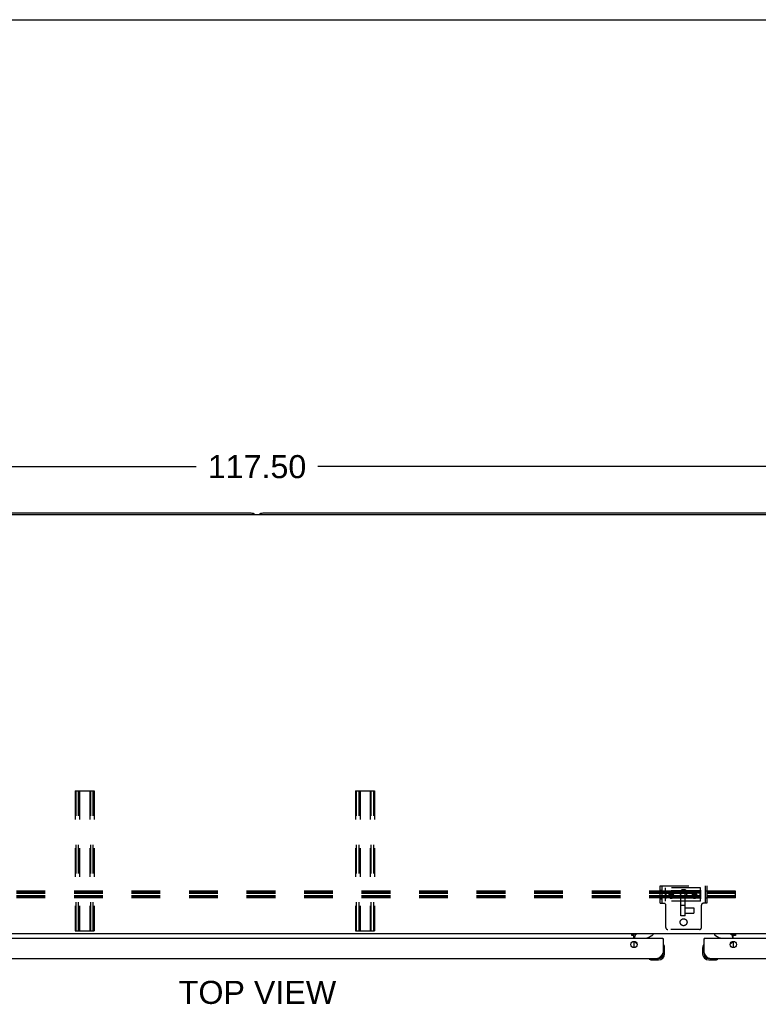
# Model space of a CAD drawing. Header units: inches. Extents: x 0 to 224, y 0 to 145.
# Tile 46 of 125: x 77 to 109, y 103 to 145. Entities that reach past the tile are written whole.
import ezdxf

# ---------------------------------------------------------------- set-up
doc = ezdxf.new("R2010")
doc.units = ezdxf.units.IN
doc.header["$LTSCALE"] = 12.302632
doc.header["$MEASUREMENT"] = 0
doc.linetypes.add('HIDDEN', pattern=[0.2, 0.1, -0.1])
doc.layers.get('0').update_dxf_attribs({"linetype": 'CONTINUOUS'})
for name, color, linetype in [('02___PRT_ALL_AXES', 7, 'CONTINUOUS'), ('DEFAULT_2', 8, 'HIDDEN'), ('DIMENSIONS', 7, 'CONTINUOUS')]:
    doc.layers.add(name, color=color, linetype=linetype)
doc.styles.get("Standard").update_dxf_attribs({"font": 'arial.ttf'})
doc.dimstyles.new('DIMSTYLE_1', dxfattribs={"dimtxt": 0.986842, "dimasz": 1.315789, "dimexe": 0.09, "dimexo": 0.07, "dimgap": 0.0375, "dimtad": 0, "dimtih": 1, "dimtoh": 1, "dimzin": 4, "dimdsep": 46, "dimtxsty": 'Standard', "dimblk": '_FILLED', "dimblk1": '_FILLED', "dimblk2": '_FILLED', "dimcen": 0.09, "dimazin": 1, "dimtfac": 1, "dimtdec": 3, "dimtofl": 0, "dimtmove": 0, "dimatfit": 3, "dimldrblk": '_FILLED', "dimfxl": 1, "dimtolj": 1, "dimtzin": 4, "dimarcsym": 0})

# ---------------------------------------------------------------- blocks, each defined once
blk = doc.blocks.new('_FILLED')
at = {"color": 0, "linetype": 'ByBlock'}
blk.add_solid([(0, 0), (-1, 0.2), (-1, -0.2)], dxfattribs=at)
blk = doc.blocks.new('*D1')
at = {"layer": 'DIMENSIONS', "color": 2, "linetype": 'Continuous'}
for p, q in [((28.323, 124.536), (28.323, 126.795)), ((145.823, 124.536), (145.823, 126.795)), ((28.323, 125.61), (84.472, 125.61)), ((145.823, 125.61), (89.674, 125.61))]:
    blk.add_line(p, q, dxfattribs=at)
at = {"layer": 'DIMENSIONS', "color": 2, "linetype": 'Continuous', "xscale": 1.3157894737, "yscale": 1.3157894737, "zscale": 1.3157894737, "rotation": 180}
blk.add_blockref('_FILLED', (28.323, 125.61), dxfattribs=at)
at = {"layer": 'DIMENSIONS', "color": 2, "linetype": 'Continuous', "xscale": 1.3157894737, "yscale": 1.3157894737, "zscale": 1.3157894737}
blk.add_blockref('_FILLED', (145.823, 125.61), dxfattribs=at)
at = {"layer": 'DIMENSIONS', "color": 2, "linetype": 'Continuous', "insert": (87.073, 126.104), "char_height": 0.9868, "width": 4.21517, "attachment_point": 2, "line_spacing_factor": 0.9}
blk.add_mtext('117.50', dxfattribs=at)

msp = doc.modelspace()

# ---------------------------------------------------------------- linework, layer by layer
at = {"color": 7, "linetype": 'Continuous'}
for p, q in [((0, 144.737), (223.684, 144.737)), ((145.635, 123.552), (28.51, 123.552)), ((86.823, 123.615), (45.573, 123.615)), ((128.573, 123.615), (87.323, 123.615)), ((145.76, 105.615), (28.385, 105.615)), ((103.109, 105.587), (103.198, 105.587)), ((103.109, 105.539), (103.109, 105.587)), ((103.198, 105.539), (103.109, 105.539)), ((103.198, 105.411), (103.198, 105.615)), ((103.198, 105.575), (103.238, 105.615)), ((103.219, 105.411), (103.219, 105.458)), ((103.768, 105.438), (104.006, 105.576)), ((104.006, 105.615), (104.006, 105.576)), ((104.428, 105.411), (104.448, 105.411)), ((106.218, 105.411), (106.198, 105.411)), ((106.64, 105.615), (106.64, 105.576)), ((106.64, 105.576), (106.878, 105.438)), ((107.408, 105.615), (107.448, 105.575)), ((107.427, 105.411), (107.427, 105.458)), ((107.448, 105.411), (107.448, 105.615)), ((107.448, 105.587), (107.537, 105.587)), ((107.537, 105.539), (107.448, 105.539)), ((107.537, 105.587), (107.537, 105.539)), ((103.198, 105.294), (103.198, 105.028)), ((103.329, 105.184), (103.248, 105.264)), ((104.462, 105.149), (104.462, 105.15)), ((104.463, 105.145), (104.462, 105.149)), ((104.508, 105.016), (104.505, 105.054)), ((104.508, 104.76), (104.508, 105.016)), ((106.138, 105.016), (106.138, 104.76)), ((106.184, 105.152), (106.183, 105.145)), ((107.317, 105.184), (107.397, 105.264)), ((107.448, 105.294), (107.448, 105.028)), ((103.853, 104.543), (103.853, 104.543)), ((103.95, 104.5), (103.988, 104.497)), ((104.201, 104.557), (104.245, 104.557)), ((106.198, 104.803), (106.198, 104.76)), ((106.695, 104.5), (106.657, 104.497)), ((106.786, 104.542), (106.79, 104.543)), ((106.79, 104.543), (106.791, 104.543)), ((103.988, 104.497), (104.245, 104.497)), ((106.401, 104.497), (106.657, 104.497))]:
    msp.add_line(p, q, dxfattribs=at)
at = {"color": 3, "linetype": 'Continuous'}
for p, q in [((104.428, 105.411), (67.53, 105.411)), ((104.448, 105.411), (104.448, 104.803)), ((106.198, 104.803), (106.198, 105.411)), ((143.115, 105.411), (106.218, 105.411)), ((67.757, 104.557), (104.201, 104.557)), ((106.444, 104.557), (142.889, 104.557))]:
    msp.add_line(p, q, dxfattribs=at)
at = {"color": 7, "linetype": 'Continuous'}
for points in [[(104.462, 105.15), (104.461, 105.151), (104.461, 105.152)], [(103.853, 104.543), (103.855, 104.543), (103.856, 104.543), (103.86, 104.542)], [(106.791, 104.543), (106.792, 104.543), (106.793, 104.543)]]:
    msp.add_lwpolyline(points, dxfattribs=at)
at = {"color": 3, "linetype": 'Continuous'}
for points in [[(104.448, 104.803), (104.437, 104.787), (104.427, 104.771), (104.417, 104.755), (104.407, 104.739), (104.396, 104.724), (104.386, 104.709), (104.376, 104.694), (104.366, 104.68), (104.355, 104.666), (104.345, 104.653), (104.335, 104.641), (104.325, 104.629), (104.314, 104.618), (104.304, 104.608), (104.294, 104.598), (104.283, 104.59), (104.273, 104.582), (104.263, 104.576), (104.253, 104.57), (104.242, 104.565), (104.232, 104.562), (104.222, 104.559), (104.212, 104.557), (104.201, 104.557)], [(106.444, 104.557), (106.434, 104.557), (106.424, 104.559), (106.413, 104.562), (106.403, 104.565), (106.393, 104.57), (106.383, 104.576), (106.372, 104.582), (106.362, 104.59), (106.352, 104.598), (106.342, 104.608), (106.331, 104.618), (106.321, 104.629), (106.311, 104.641), (106.3, 104.653), (106.29, 104.666), (106.28, 104.68), (106.27, 104.694), (106.259, 104.709), (106.249, 104.724), (106.239, 104.739), (106.229, 104.755), (106.218, 104.771), (106.208, 104.787), (106.198, 104.803)]]:
    msp.add_lwpolyline(points, dxfattribs=at)
for centre in [(103.198, 105.161), (107.448, 105.161)]:
    msp.add_circle(centre, 0.133, dxfattribs=at)
at = {"color": 7, "linetype": 'Continuous'}
for centre, radius, start, end in [((86.823, 123.365), 0.25, 48.596, 90), ((87.323, 123.365), 0.25, 90, 131.404), ((103.376, 105.458), 0.157, 90, 180), ((103.818, 105.351), 0.1, 120.092, 143.4532), ((106.828, 105.351), 0.1, 36.5468, 59.908), ((107.27, 105.458), 0.157, 0, 90), ((103.319, 105.335), 0.1, 207.0268, 225), ((104.463, 105.137), 0.015, 96.3796, 180), ((104.459, 105.137), 0.015, 30.8899, 83.6204), ((104.258, 105.016), 0.25, 0, 30.8899), ((106.388, 105.016), 0.25, 149.1101, 180), ((106.186, 105.137), 0.015, 96.3796, 149.1101), ((106.183, 105.137), 0.015, 0, 83.6204), ((107.327, 105.335), 0.1, 315, 332.9732), ((103.868, 104.542), 0.015, 90, 173.6204), ((103.868, 104.545), 0.015, 186.3796, 239.1101), ((103.988, 104.747), 0.25, 239.1101, 270), ((104.245, 104.76), 0.263, 270, 360), ((104.245, 104.76), 0.203, 270, 360), ((106.401, 104.76), 0.263, 180, 270), ((106.401, 104.76), 0.203, 180, 270), ((106.657, 104.747), 0.25, 270, 300.8899), ((106.778, 104.542), 0.015, 6.3796, 90), ((106.778, 104.545), 0.015, 300.8899, 353.6204)]:
    msp.add_arc(centre, radius, start, end, dxfattribs=at)
at = {"color": 3, "linetype": 'Continuous'}
for centre, radius, start, end in [((104.428, 105.391), 0.02, 0, 90), ((106.218, 105.391), 0.02, 90, 180), ((104.201, 104.803), 0.246, 270, 360), ((106.444, 104.803), 0.246, 180, 270)]:
    msp.add_arc(centre, radius, start, end, dxfattribs=at)
at = {"layer": '02___PRT_ALL_AXES', "color": 8, "linetype": 'HIDDEN'}
for p, q in [((106.042, 107.578), (104.542, 107.578)), ((104.542, 107.016), (104.542, 107.578)), ((106.042, 107.016), (106.042, 107.578)), ((104.695, 107.248), (104.695, 107.273)), ((104.698, 107.231), (104.698, 107.271)), ((104.739, 107.353), (105.844, 107.353)), ((104.739, 107.193), (105.844, 107.193)), ((104.885, 107.231), (104.885, 107.271)), ((104.888, 107.248), (104.888, 107.273)), ((105.695, 107.248), (105.695, 107.273)), ((105.698, 107.231), (105.698, 107.271)), ((105.885, 107.231), (105.885, 107.271)), ((105.888, 107.248), (105.888, 107.273)), ((106.042, 107.016), (104.542, 107.016)), ((105.385, 107.021), (105.198, 107.021)), ((105.385, 106.834), (105.198, 106.834)), ((105.385, 106.726), (105.767, 106.726)), ((105.385, 106.495), (105.385, 106.726)), ((105.767, 106.726), (105.767, 106.495)), ((105.198, 106.391), (105.198, 106.394)), ((105.385, 106.391), (105.198, 106.391)), ((105.385, 106.495), (105.767, 106.495)), ((105.385, 106.391), (105.385, 106.394))]:
    msp.add_line(p, q, dxfattribs=at)
for points in [[(104.739, 107.353), (104.731, 107.347), (104.724, 107.341), (104.718, 107.334), (104.712, 107.326), (104.707, 107.318), (104.703, 107.31), (104.699, 107.301), (104.697, 107.292), (104.695, 107.282), (104.695, 107.273)], [(104.792, 107.346), (104.782, 107.346), (104.772, 107.344), (104.762, 107.342), (104.753, 107.338), (104.745, 107.334), (104.737, 107.329), (104.73, 107.323), (104.723, 107.317), (104.717, 107.31), (104.711, 107.302), (104.706, 107.294), (104.702, 107.285), (104.699, 107.276), (104.697, 107.267), (104.695, 107.258), (104.695, 107.248)], [(104.695, 107.273), (104.695, 107.263), (104.697, 107.254), (104.699, 107.245), (104.703, 107.236), (104.707, 107.227), (104.712, 107.219), (104.718, 107.212), (104.724, 107.205), (104.731, 107.199), (104.739, 107.193)], [(104.695, 107.248), (104.695, 107.239), (104.697, 107.23), (104.699, 107.221), (104.702, 107.213), (104.706, 107.205), (104.711, 107.197), (104.717, 107.19), (104.723, 107.183), (104.73, 107.177), (104.737, 107.172), (104.745, 107.167), (104.753, 107.164), (104.762, 107.161), (104.772, 107.158), (104.782, 107.157), (104.792, 107.156)], [(104.792, 107.368), (104.782, 107.367), (104.773, 107.366), (104.764, 107.364), (104.756, 107.361), (104.747, 107.357), (104.739, 107.353)], [(104.739, 107.193), (104.747, 107.188), (104.756, 107.185), (104.764, 107.182), (104.773, 107.18), (104.782, 107.178), (104.792, 107.178)], [(104.844, 107.353), (104.836, 107.357), (104.827, 107.361), (104.819, 107.364), (104.81, 107.366), (104.801, 107.367), (104.792, 107.368)], [(104.888, 107.248), (104.888, 107.258), (104.886, 107.267), (104.884, 107.276), (104.881, 107.285), (104.877, 107.294), (104.872, 107.302), (104.866, 107.31), (104.86, 107.317), (104.853, 107.323), (104.846, 107.329), (104.838, 107.334), (104.83, 107.338), (104.821, 107.342), (104.811, 107.344), (104.801, 107.346), (104.792, 107.346)], [(104.792, 107.156), (104.801, 107.157), (104.811, 107.158), (104.821, 107.161), (104.83, 107.164), (104.838, 107.167), (104.846, 107.172), (104.853, 107.177), (104.86, 107.183), (104.866, 107.19), (104.872, 107.197), (104.877, 107.205), (104.881, 107.213), (104.884, 107.221), (104.886, 107.23), (104.888, 107.239), (104.888, 107.248)], [(104.792, 107.178), (104.801, 107.178), (104.81, 107.18), (104.819, 107.182), (104.827, 107.185), (104.836, 107.188), (104.844, 107.193)], [(104.888, 107.273), (104.888, 107.282), (104.886, 107.292), (104.884, 107.301), (104.88, 107.31), (104.876, 107.318), (104.871, 107.326), (104.865, 107.334), (104.859, 107.341), (104.852, 107.347), (104.844, 107.353)], [(104.844, 107.193), (104.852, 107.199), (104.859, 107.205), (104.865, 107.212), (104.871, 107.219), (104.876, 107.227), (104.88, 107.236), (104.884, 107.245), (104.886, 107.254), (104.888, 107.263), (104.888, 107.273)], [(105.739, 107.353), (105.731, 107.347), (105.724, 107.341), (105.718, 107.334), (105.712, 107.326), (105.707, 107.318), (105.703, 107.31), (105.699, 107.301), (105.697, 107.292), (105.695, 107.282), (105.695, 107.273)], [(105.792, 107.346), (105.782, 107.346), (105.772, 107.344), (105.762, 107.342), (105.753, 107.338), (105.745, 107.334), (105.737, 107.329), (105.73, 107.323), (105.723, 107.317), (105.717, 107.31), (105.711, 107.302), (105.706, 107.294), (105.702, 107.285), (105.699, 107.276), (105.697, 107.267), (105.695, 107.258), (105.695, 107.248)], [(105.695, 107.273), (105.695, 107.263), (105.697, 107.254), (105.699, 107.245), (105.703, 107.236), (105.707, 107.227), (105.712, 107.219), (105.718, 107.212), (105.724, 107.205), (105.731, 107.199), (105.739, 107.193)], [(105.695, 107.248), (105.695, 107.239), (105.697, 107.23), (105.699, 107.221), (105.702, 107.213), (105.706, 107.205), (105.711, 107.197), (105.717, 107.19), (105.723, 107.183), (105.73, 107.177), (105.737, 107.172), (105.745, 107.167), (105.753, 107.164), (105.762, 107.161), (105.772, 107.158), (105.782, 107.157), (105.792, 107.156)], [(105.792, 107.368), (105.782, 107.367), (105.773, 107.366), (105.764, 107.364), (105.756, 107.361), (105.747, 107.357), (105.739, 107.353)], [(105.739, 107.193), (105.747, 107.188), (105.756, 107.185), (105.764, 107.182), (105.773, 107.18), (105.782, 107.178), (105.792, 107.178)], [(105.844, 107.353), (105.836, 107.357), (105.827, 107.361), (105.819, 107.364), (105.81, 107.366), (105.801, 107.367), (105.792, 107.368)], [(105.888, 107.248), (105.888, 107.258), (105.886, 107.267), (105.884, 107.276), (105.881, 107.285), (105.877, 107.294), (105.872, 107.302), (105.866, 107.31), (105.86, 107.317), (105.853, 107.323), (105.846, 107.329), (105.838, 107.334), (105.83, 107.338), (105.821, 107.342), (105.811, 107.344), (105.801, 107.346), (105.792, 107.346)], [(105.792, 107.156), (105.801, 107.157), (105.811, 107.158), (105.821, 107.161), (105.83, 107.164), (105.838, 107.167), (105.846, 107.172), (105.853, 107.177), (105.86, 107.183), (105.866, 107.19), (105.872, 107.197), (105.877, 107.205), (105.881, 107.213), (105.884, 107.221), (105.886, 107.23), (105.888, 107.239), (105.888, 107.248)], [(105.792, 107.178), (105.801, 107.178), (105.81, 107.18), (105.819, 107.182), (105.827, 107.185), (105.836, 107.188), (105.844, 107.193)], [(105.888, 107.273), (105.888, 107.282), (105.886, 107.292), (105.884, 107.301), (105.88, 107.31), (105.876, 107.318), (105.871, 107.326), (105.865, 107.334), (105.859, 107.341), (105.852, 107.347), (105.844, 107.353)], [(105.844, 107.193), (105.852, 107.199), (105.859, 107.205), (105.865, 107.212), (105.871, 107.219), (105.876, 107.227), (105.88, 107.236), (105.884, 107.245), (105.886, 107.254), (105.888, 107.263), (105.888, 107.273)]]:
    msp.add_lwpolyline(points, dxfattribs=at)
at = {"layer": '02___PRT_ALL_AXES', "color": 7, "linetype": 'Continuous'}
for start, end in [(350.8498, 351.1102), (355.1015, 355.5324)]:
    msp.add_arc((104.245, 104.76), 0.263, start, end, dxfattribs=at)
at = {"layer": 'DEFAULT_2', "color": 8, "linetype": 'HIDDEN'}
for p, q in [((79.292, 111.74), (79.292, 105.74)), ((79.292, 111.74), (80.104, 111.74)), ((79.332, 105.74), (79.332, 111.74)), ((79.439, 105.74), (79.439, 111.74)), ((79.479, 111.74), (79.479, 105.74)), ((79.917, 111.74), (79.917, 105.74)), ((79.957, 105.74), (79.957, 111.74)), ((80.064, 105.74), (80.064, 111.74)), ((80.104, 111.74), (80.104, 105.74)), ((91.292, 111.74), (91.292, 105.74)), ((91.292, 111.74), (92.104, 111.74)), ((91.332, 105.74), (91.332, 111.74)), ((91.439, 105.74), (91.439, 111.74)), ((91.479, 111.74), (91.479, 105.74)), ((91.917, 111.74), (91.917, 105.74)), ((91.957, 105.74), (91.957, 111.74)), ((92.064, 105.74), (92.064, 111.74)), ((92.104, 111.74), (92.104, 105.74)), ((104.323, 107.672), (106.323, 107.672)), ((104.323, 106.922), (104.323, 107.672)), ((104.323, 107.485), (104.401, 107.485)), ((104.401, 106.922), (104.401, 107.672)), ((104.562, 107.457), (104.542, 107.48)), ((104.542, 107.115), (104.542, 107.48)), ((106.022, 107.457), (104.562, 107.457)), ((104.562, 107.457), (104.562, 107.137)), ((106.022, 107.457), (106.042, 107.48)), ((106.022, 107.457), (106.022, 107.137)), ((106.042, 107.48), (106.042, 107.115)), ((106.245, 107.672), (106.245, 106.922)), ((106.323, 107.672), (106.323, 106.922)), ((107.542, 107.44), (64.542, 107.44)), ((107.542, 107.391), (64.542, 107.391)), ((107.542, 107.348), (64.542, 107.348)), ((107.542, 107.249), (64.542, 107.249)), ((107.542, 107.205), (64.542, 107.205)), ((107.542, 107.156), (64.542, 107.156)), ((104.323, 107.11), (104.401, 107.11)), ((104.562, 107.402), (104.542, 107.416)), ((104.562, 107.353), (104.542, 107.361)), ((104.562, 107.242), (104.542, 107.234)), ((104.562, 107.193), (104.542, 107.178)), ((104.562, 107.137), (104.542, 107.115)), ((106.022, 107.402), (104.562, 107.402)), ((104.739, 107.353), (104.562, 107.353)), ((106.022, 107.242), (104.562, 107.242)), ((104.739, 107.193), (104.562, 107.193)), ((106.022, 107.137), (104.562, 107.137)), ((104.729, 107.25), (104.76, 107.303)), ((104.76, 107.197), (104.729, 107.25)), ((104.729, 107.23), (104.729, 107.25)), ((104.729, 107.23), (104.738, 107.245)), ((104.744, 107.204), (104.729, 107.23)), ((104.738, 107.245), (104.747, 107.26)), ((104.76, 107.177), (104.744, 107.204)), ((104.747, 107.26), (104.757, 107.277)), ((104.757, 107.277), (104.76, 107.283)), ((104.76, 107.303), (104.823, 107.303)), ((104.76, 107.283), (104.76, 107.303)), ((104.76, 107.283), (104.772, 107.283)), ((104.823, 107.197), (104.76, 107.197)), ((104.76, 107.177), (104.76, 107.197)), ((104.78, 107.177), (104.76, 107.177)), ((104.772, 107.283), (104.784, 107.283)), ((104.795, 107.177), (104.78, 107.177)), ((104.784, 107.283), (104.795, 107.283)), ((104.795, 107.283), (104.807, 107.283)), ((104.815, 107.177), (104.795, 107.177)), ((104.823, 107.177), (104.815, 107.177)), ((104.823, 107.303), (104.854, 107.25)), ((104.823, 107.283), (104.823, 107.303)), ((104.823, 107.283), (104.832, 107.268)), ((104.854, 107.25), (104.823, 107.197)), ((104.839, 107.204), (104.823, 107.177)), ((104.823, 107.177), (104.823, 107.197)), ((104.832, 107.268), (104.841, 107.252)), ((104.854, 107.23), (104.839, 107.204)), ((104.841, 107.252), (104.85, 107.237)), ((104.85, 107.237), (104.854, 107.23)), ((104.854, 107.23), (104.854, 107.25)), ((105.198, 106.394), (105.198, 107.346)), ((105.385, 106.394), (105.385, 107.346)), ((105.729, 107.25), (105.76, 107.303)), ((105.76, 107.197), (105.729, 107.25)), ((105.729, 107.23), (105.729, 107.25)), ((105.729, 107.23), (105.738, 107.245)), ((105.744, 107.204), (105.729, 107.23)), ((105.738, 107.245), (105.747, 107.26)), ((105.76, 107.177), (105.744, 107.204)), ((105.747, 107.26), (105.757, 107.277)), ((105.757, 107.277), (105.76, 107.283)), ((105.76, 107.303), (105.823, 107.303)), ((105.76, 107.283), (105.76, 107.303)), ((105.76, 107.283), (105.772, 107.283)), ((105.823, 107.197), (105.76, 107.197)), ((105.76, 107.177), (105.76, 107.197)), ((105.78, 107.177), (105.76, 107.177)), ((105.772, 107.283), (105.784, 107.283)), ((105.795, 107.177), (105.78, 107.177)), ((105.784, 107.283), (105.795, 107.283)), ((105.795, 107.283), (105.807, 107.283)), ((105.815, 107.177), (105.795, 107.177)), ((105.823, 107.177), (105.815, 107.177)), ((105.823, 107.303), (105.854, 107.25)), ((105.823, 107.283), (105.823, 107.303)), ((105.823, 107.283), (105.832, 107.268)), ((105.854, 107.25), (105.823, 107.197)), ((105.839, 107.204), (105.823, 107.177)), ((105.823, 107.177), (105.823, 107.197)), ((105.832, 107.268), (105.841, 107.252)), ((105.854, 107.23), (105.839, 107.204)), ((105.841, 107.252), (105.85, 107.237)), ((106.022, 107.353), (105.844, 107.353)), ((106.022, 107.193), (105.844, 107.193)), ((105.85, 107.237), (105.854, 107.23)), ((105.854, 107.23), (105.854, 107.25)), ((106.022, 107.402), (106.042, 107.416)), ((106.022, 107.353), (106.042, 107.361)), ((106.022, 107.242), (106.042, 107.234)), ((106.022, 107.193), (106.042, 107.178)), ((106.022, 107.137), (106.042, 107.115)), ((106.323, 107.445), (106.245, 107.445)), ((106.323, 107.149), (106.245, 107.149)), ((107.542, 107.156), (107.542, 107.44)), ((104.323, 106.922), (104.484, 106.922)), ((104.564, 105.882), (104.564, 106.842)), ((106.082, 105.882), (106.082, 106.842)), ((106.323, 106.922), (106.162, 106.922)), ((106.002, 105.802), (104.644, 105.802)), ((79.292, 105.74), (80.104, 105.74)), ((91.292, 105.74), (92.104, 105.74))]:
    msp.add_line(p, q, dxfattribs=at)
for points in [[(104.698, 107.271), (104.699, 107.278), (104.699, 107.284), (104.7, 107.291), (104.702, 107.297), (104.704, 107.303), (104.707, 107.309), (104.71, 107.315), (104.713, 107.321), (104.717, 107.326), (104.721, 107.331), (104.726, 107.336), (104.731, 107.341), (104.736, 107.345), (104.741, 107.348), (104.747, 107.352), (104.753, 107.355), (104.759, 107.357), (104.765, 107.359), (104.772, 107.361), (104.778, 107.362), (104.785, 107.363), (104.792, 107.363)], [(104.792, 107.323), (104.785, 107.323), (104.778, 107.322), (104.772, 107.321), (104.765, 107.32), (104.759, 107.318), (104.753, 107.315), (104.747, 107.312), (104.741, 107.309), (104.736, 107.305), (104.73, 107.301), (104.726, 107.296), (104.721, 107.292), (104.717, 107.286), (104.713, 107.281), (104.71, 107.275), (104.707, 107.27), (104.704, 107.264), (104.702, 107.257), (104.7, 107.251), (104.699, 107.245), (104.699, 107.238), (104.698, 107.231)], [(104.792, 107.179), (104.785, 107.18), (104.778, 107.18), (104.772, 107.181), (104.765, 107.183), (104.759, 107.185), (104.753, 107.188), (104.747, 107.19), (104.741, 107.194), (104.736, 107.198), (104.731, 107.202), (104.726, 107.206), (104.721, 107.211), (104.717, 107.216), (104.713, 107.221), (104.71, 107.227), (104.707, 107.233), (104.704, 107.239), (104.702, 107.245), (104.7, 107.252), (104.699, 107.258), (104.699, 107.265), (104.698, 107.271)], [(104.698, 107.231), (104.699, 107.225), (104.699, 107.218), (104.7, 107.212), (104.702, 107.206), (104.704, 107.199), (104.707, 107.193), (104.71, 107.187), (104.713, 107.182), (104.717, 107.176), (104.721, 107.171), (104.726, 107.167), (104.73, 107.162), (104.736, 107.158), (104.741, 107.154), (104.747, 107.151), (104.753, 107.148), (104.759, 107.145), (104.765, 107.143), (104.772, 107.142), (104.778, 107.141), (104.785, 107.14), (104.792, 107.14)], [(104.792, 107.191), (104.786, 107.191), (104.78, 107.192), (104.774, 107.193), (104.768, 107.194), (104.763, 107.196), (104.757, 107.198), (104.752, 107.201), (104.747, 107.204), (104.742, 107.207), (104.737, 107.211), (104.733, 107.215), (104.729, 107.219), (104.725, 107.224), (104.722, 107.229), (104.718, 107.234), (104.716, 107.239), (104.714, 107.244), (104.712, 107.25), (104.71, 107.255), (104.709, 107.261), (104.708, 107.267), (104.708, 107.273), (104.708, 107.279), (104.709, 107.285), (104.71, 107.29), (104.712, 107.296), (104.714, 107.302), (104.716, 107.307), (104.718, 107.312), (104.722, 107.317), (104.725, 107.322), (104.729, 107.327), (104.733, 107.331), (104.737, 107.335), (104.742, 107.339), (104.747, 107.342), (104.752, 107.345), (104.757, 107.347), (104.763, 107.35), (104.768, 107.352), (104.774, 107.353), (104.78, 107.354), (104.786, 107.355), (104.792, 107.355)], [(104.792, 107.31), (104.786, 107.31), (104.78, 107.31), (104.774, 107.309), (104.768, 107.307), (104.763, 107.305), (104.757, 107.303), (104.752, 107.301), (104.747, 107.298), (104.742, 107.294), (104.738, 107.291), (104.734, 107.287), (104.73, 107.283), (104.726, 107.278), (104.723, 107.273), (104.72, 107.268), (104.717, 107.263), (104.715, 107.258), (104.713, 107.252), (104.711, 107.247), (104.71, 107.241), (104.71, 107.235), (104.71, 107.23)], [(104.873, 107.23), (104.873, 107.224), (104.873, 107.218), (104.871, 107.212), (104.87, 107.206), (104.868, 107.2), (104.865, 107.195), (104.862, 107.189), (104.859, 107.184), (104.856, 107.179), (104.852, 107.175), (104.847, 107.171), (104.843, 107.167), (104.838, 107.163), (104.832, 107.16), (104.827, 107.157), (104.821, 107.155), (104.816, 107.153), (104.81, 107.151), (104.804, 107.15), (104.798, 107.149), (104.792, 107.149), (104.785, 107.149), (104.779, 107.15), (104.773, 107.151), (104.767, 107.153), (104.762, 107.155), (104.756, 107.157), (104.751, 107.16), (104.745, 107.163), (104.74, 107.167), (104.736, 107.171), (104.731, 107.175), (104.727, 107.179), (104.724, 107.184), (104.721, 107.189), (104.718, 107.195), (104.715, 107.2), (104.713, 107.206), (104.712, 107.212), (104.71, 107.218), (104.71, 107.224), (104.71, 107.23)], [(104.792, 107.363), (104.798, 107.363), (104.805, 107.362), (104.811, 107.361), (104.818, 107.359), (104.824, 107.357), (104.83, 107.355), (104.836, 107.352), (104.842, 107.348), (104.847, 107.345), (104.853, 107.341), (104.857, 107.336), (104.862, 107.331), (104.866, 107.326), (104.87, 107.321), (104.873, 107.315), (104.876, 107.309), (104.879, 107.303), (104.881, 107.297), (104.883, 107.291), (104.884, 107.284), (104.885, 107.278), (104.885, 107.271)], [(104.792, 107.355), (104.797, 107.355), (104.803, 107.354), (104.809, 107.353), (104.815, 107.352), (104.821, 107.35), (104.826, 107.347), (104.831, 107.345), (104.836, 107.342), (104.841, 107.339), (104.846, 107.335), (104.85, 107.331), (104.854, 107.327), (104.858, 107.322), (104.862, 107.317), (104.865, 107.312), (104.867, 107.307), (104.87, 107.302), (104.871, 107.296), (104.873, 107.29), (104.874, 107.285), (104.875, 107.279), (104.875, 107.273), (104.875, 107.267), (104.874, 107.261), (104.873, 107.255), (104.871, 107.25), (104.87, 107.244), (104.867, 107.239), (104.865, 107.234), (104.862, 107.229), (104.858, 107.224), (104.854, 107.219), (104.85, 107.215), (104.846, 107.211), (104.841, 107.207), (104.836, 107.204), (104.831, 107.201), (104.826, 107.198), (104.821, 107.196), (104.815, 107.194), (104.809, 107.193), (104.803, 107.192), (104.797, 107.191), (104.792, 107.191)], [(104.885, 107.231), (104.885, 107.238), (104.884, 107.245), (104.883, 107.251), (104.881, 107.257), (104.879, 107.264), (104.876, 107.27), (104.873, 107.275), (104.87, 107.281), (104.866, 107.286), (104.862, 107.292), (104.857, 107.296), (104.853, 107.301), (104.847, 107.305), (104.842, 107.309), (104.836, 107.312), (104.83, 107.315), (104.824, 107.318), (104.818, 107.32), (104.811, 107.321), (104.805, 107.322), (104.798, 107.323), (104.792, 107.323)], [(104.873, 107.23), (104.873, 107.235), (104.873, 107.241), (104.872, 107.247), (104.87, 107.252), (104.868, 107.258), (104.866, 107.263), (104.863, 107.268), (104.86, 107.273), (104.857, 107.278), (104.853, 107.283), (104.849, 107.287), (104.845, 107.291), (104.841, 107.294), (104.836, 107.298), (104.831, 107.301), (104.826, 107.303), (104.82, 107.305), (104.815, 107.307), (104.809, 107.309), (104.803, 107.31), (104.797, 107.31), (104.792, 107.31)], [(104.885, 107.271), (104.885, 107.265), (104.884, 107.258), (104.883, 107.252), (104.881, 107.245), (104.879, 107.239), (104.876, 107.233), (104.873, 107.227), (104.87, 107.221), (104.866, 107.216), (104.862, 107.211), (104.857, 107.206), (104.853, 107.202), (104.847, 107.198), (104.842, 107.194), (104.836, 107.19), (104.83, 107.188), (104.824, 107.185), (104.818, 107.183), (104.811, 107.181), (104.805, 107.18), (104.798, 107.18), (104.792, 107.179)], [(104.792, 107.14), (104.798, 107.14), (104.805, 107.141), (104.811, 107.142), (104.818, 107.143), (104.824, 107.145), (104.83, 107.148), (104.836, 107.151), (104.842, 107.154), (104.847, 107.158), (104.853, 107.162), (104.857, 107.167), (104.862, 107.171), (104.866, 107.176), (104.87, 107.182), (104.873, 107.187), (104.876, 107.193), (104.879, 107.199), (104.881, 107.206), (104.883, 107.212), (104.884, 107.218), (104.885, 107.225), (104.885, 107.231)], [(104.807, 107.283), (104.819, 107.283), (104.823, 107.283)], [(105.698, 107.271), (105.699, 107.278), (105.699, 107.284), (105.7, 107.291), (105.702, 107.297), (105.704, 107.303), (105.707, 107.309), (105.71, 107.315), (105.713, 107.321), (105.717, 107.326), (105.721, 107.331), (105.726, 107.336), (105.731, 107.341), (105.736, 107.345), (105.741, 107.348), (105.747, 107.352), (105.753, 107.355), (105.759, 107.357), (105.765, 107.359), (105.772, 107.361), (105.778, 107.362), (105.785, 107.363), (105.792, 107.363)], [(105.792, 107.323), (105.785, 107.323), (105.778, 107.322), (105.772, 107.321), (105.765, 107.32), (105.759, 107.318), (105.753, 107.315), (105.747, 107.312), (105.741, 107.309), (105.736, 107.305), (105.73, 107.301), (105.726, 107.296), (105.721, 107.292), (105.717, 107.286), (105.713, 107.281), (105.71, 107.275), (105.707, 107.27), (105.704, 107.264), (105.702, 107.257), (105.7, 107.251), (105.699, 107.245), (105.699, 107.238), (105.698, 107.231)], [(105.792, 107.179), (105.785, 107.18), (105.778, 107.18), (105.772, 107.181), (105.765, 107.183), (105.759, 107.185), (105.753, 107.188), (105.747, 107.19), (105.741, 107.194), (105.736, 107.198), (105.731, 107.202), (105.726, 107.206), (105.721, 107.211), (105.717, 107.216), (105.713, 107.221), (105.71, 107.227), (105.707, 107.233), (105.704, 107.239), (105.702, 107.245), (105.7, 107.252), (105.699, 107.258), (105.699, 107.265), (105.698, 107.271)], [(105.698, 107.231), (105.699, 107.225), (105.699, 107.218), (105.7, 107.212), (105.702, 107.206), (105.704, 107.199), (105.707, 107.193), (105.71, 107.187), (105.713, 107.182), (105.717, 107.176), (105.721, 107.171), (105.726, 107.167), (105.73, 107.162), (105.736, 107.158), (105.741, 107.154), (105.747, 107.151), (105.753, 107.148), (105.759, 107.145), (105.765, 107.143), (105.772, 107.142), (105.778, 107.141), (105.785, 107.14), (105.792, 107.14)], [(105.792, 107.191), (105.786, 107.191), (105.78, 107.192), (105.774, 107.193), (105.768, 107.194), (105.763, 107.196), (105.757, 107.198), (105.752, 107.201), (105.747, 107.204), (105.742, 107.207), (105.737, 107.211), (105.733, 107.215), (105.729, 107.219), (105.725, 107.224), (105.722, 107.229), (105.718, 107.234), (105.716, 107.239), (105.714, 107.244), (105.712, 107.25), (105.71, 107.255), (105.709, 107.261), (105.708, 107.267), (105.708, 107.273), (105.708, 107.279), (105.709, 107.285), (105.71, 107.29), (105.712, 107.296), (105.714, 107.302), (105.716, 107.307), (105.718, 107.312), (105.722, 107.317), (105.725, 107.322), (105.729, 107.327), (105.733, 107.331), (105.737, 107.335), (105.742, 107.339), (105.747, 107.342), (105.752, 107.345), (105.757, 107.347), (105.763, 107.35), (105.768, 107.352), (105.774, 107.353), (105.78, 107.354), (105.786, 107.355), (105.792, 107.355)], [(105.792, 107.31), (105.786, 107.31), (105.78, 107.31), (105.774, 107.309), (105.768, 107.307), (105.763, 107.305), (105.757, 107.303), (105.752, 107.301), (105.747, 107.298), (105.742, 107.294), (105.738, 107.291), (105.734, 107.287), (105.73, 107.283), (105.726, 107.278), (105.723, 107.273), (105.72, 107.268), (105.717, 107.263), (105.715, 107.258), (105.713, 107.252), (105.711, 107.247), (105.71, 107.241), (105.71, 107.235), (105.71, 107.23)], [(105.873, 107.23), (105.873, 107.224), (105.873, 107.218), (105.871, 107.212), (105.87, 107.206), (105.868, 107.2), (105.865, 107.195), (105.862, 107.189), (105.859, 107.184), (105.856, 107.179), (105.852, 107.175), (105.847, 107.171), (105.843, 107.167), (105.838, 107.163), (105.832, 107.16), (105.827, 107.157), (105.821, 107.155), (105.816, 107.153), (105.81, 107.151), (105.804, 107.15), (105.798, 107.149), (105.792, 107.149), (105.785, 107.149), (105.779, 107.15), (105.773, 107.151), (105.767, 107.153), (105.762, 107.155), (105.756, 107.157), (105.751, 107.16), (105.745, 107.163), (105.74, 107.167), (105.736, 107.171), (105.731, 107.175), (105.727, 107.179), (105.724, 107.184), (105.721, 107.189), (105.718, 107.195), (105.715, 107.2), (105.713, 107.206), (105.712, 107.212), (105.71, 107.218), (105.71, 107.224), (105.71, 107.23)], [(105.792, 107.363), (105.798, 107.363), (105.805, 107.362), (105.811, 107.361), (105.818, 107.359), (105.824, 107.357), (105.83, 107.355), (105.836, 107.352), (105.842, 107.348), (105.847, 107.345), (105.853, 107.341), (105.857, 107.336), (105.862, 107.331), (105.866, 107.326), (105.87, 107.321), (105.873, 107.315), (105.876, 107.309), (105.879, 107.303), (105.881, 107.297), (105.883, 107.291), (105.884, 107.284), (105.885, 107.278), (105.885, 107.271)], [(105.792, 107.355), (105.797, 107.355), (105.803, 107.354), (105.809, 107.353), (105.815, 107.352), (105.821, 107.35), (105.826, 107.347), (105.831, 107.345), (105.836, 107.342), (105.841, 107.339), (105.846, 107.335), (105.85, 107.331), (105.854, 107.327), (105.858, 107.322), (105.862, 107.317), (105.865, 107.312), (105.867, 107.307), (105.87, 107.302), (105.871, 107.296), (105.873, 107.29), (105.874, 107.285), (105.875, 107.279), (105.875, 107.273), (105.875, 107.267), (105.874, 107.261), (105.873, 107.255), (105.871, 107.25), (105.87, 107.244), (105.867, 107.239), (105.865, 107.234), (105.862, 107.229), (105.858, 107.224), (105.854, 107.219), (105.85, 107.215), (105.846, 107.211), (105.841, 107.207), (105.836, 107.204), (105.831, 107.201), (105.826, 107.198), (105.821, 107.196), (105.815, 107.194), (105.809, 107.193), (105.803, 107.192), (105.797, 107.191), (105.792, 107.191)], [(105.885, 107.231), (105.885, 107.238), (105.884, 107.245), (105.883, 107.251), (105.881, 107.257), (105.879, 107.264), (105.876, 107.27), (105.873, 107.275), (105.87, 107.281), (105.866, 107.286), (105.862, 107.292), (105.857, 107.296), (105.853, 107.301), (105.847, 107.305), (105.842, 107.309), (105.836, 107.312), (105.83, 107.315), (105.824, 107.318), (105.818, 107.32), (105.811, 107.321), (105.805, 107.322), (105.798, 107.323), (105.792, 107.323)], [(105.873, 107.23), (105.873, 107.235), (105.873, 107.241), (105.872, 107.247), (105.87, 107.252), (105.868, 107.258), (105.866, 107.263), (105.863, 107.268), (105.86, 107.273), (105.857, 107.278), (105.853, 107.283), (105.849, 107.287), (105.845, 107.291), (105.841, 107.294), (105.836, 107.298), (105.831, 107.301), (105.826, 107.303), (105.82, 107.305), (105.815, 107.307), (105.809, 107.309), (105.803, 107.31), (105.797, 107.31), (105.792, 107.31)], [(105.885, 107.271), (105.885, 107.265), (105.884, 107.258), (105.883, 107.252), (105.881, 107.245), (105.879, 107.239), (105.876, 107.233), (105.873, 107.227), (105.87, 107.221), (105.866, 107.216), (105.862, 107.211), (105.857, 107.206), (105.853, 107.202), (105.847, 107.198), (105.842, 107.194), (105.836, 107.19), (105.83, 107.188), (105.824, 107.185), (105.818, 107.183), (105.811, 107.181), (105.805, 107.18), (105.798, 107.18), (105.792, 107.179)], [(105.792, 107.14), (105.798, 107.14), (105.805, 107.141), (105.811, 107.142), (105.818, 107.143), (105.824, 107.145), (105.83, 107.148), (105.836, 107.151), (105.842, 107.154), (105.847, 107.158), (105.853, 107.162), (105.857, 107.167), (105.862, 107.171), (105.866, 107.176), (105.87, 107.182), (105.873, 107.187), (105.876, 107.193), (105.879, 107.199), (105.881, 107.206), (105.883, 107.212), (105.884, 107.218), (105.885, 107.225), (105.885, 107.231)], [(105.807, 107.283), (105.819, 107.283), (105.823, 107.283)]]:
    msp.add_lwpolyline(points, dxfattribs=at)
for centre in [(105.323, 107.372), (105.323, 106.112)]:
    msp.add_circle(centre, 0.148, dxfattribs=at)
for centre, start, end in [((104.484, 106.842), 0, 90), ((106.162, 106.842), 90, 180), ((104.644, 105.882), 180, 270), ((106.002, 105.882), 270, 360)]:
    msp.add_arc(centre, 0.08, start, end, dxfattribs=at)

# ---------------------------------------------------------------- texts
at = {"layer": 'DIMENSIONS', "color": 2, "linetype": 'Continuous', "insert": (87.093, 103.605), "char_height": 0.9868, "width": 6.72447, "attachment_point": 2, "line_spacing_factor": 0.9}
msp.add_mtext('TOP VIEW', dxfattribs=at)

# ---------------------------------------------------------------- dimensions: what is measured, and where the dimension line sits
at = {"layer": 'DIMENSIONS', "color": 2, "linetype": 'Continuous'}
dim = msp.add_linear_dim(base=(145.823, 125.61), p1=(28.323, 126.865), p2=(145.823, 126.865), dimstyle='DIMSTYLE_1', dxfattribs=at)
dim.commit()
dim.dimension.update_dxf_attribs({"geometry": '*D1', "text_midpoint": (87.114, 125.605), "dimtype": 160})

doc.saveas('drawing.dxf')
